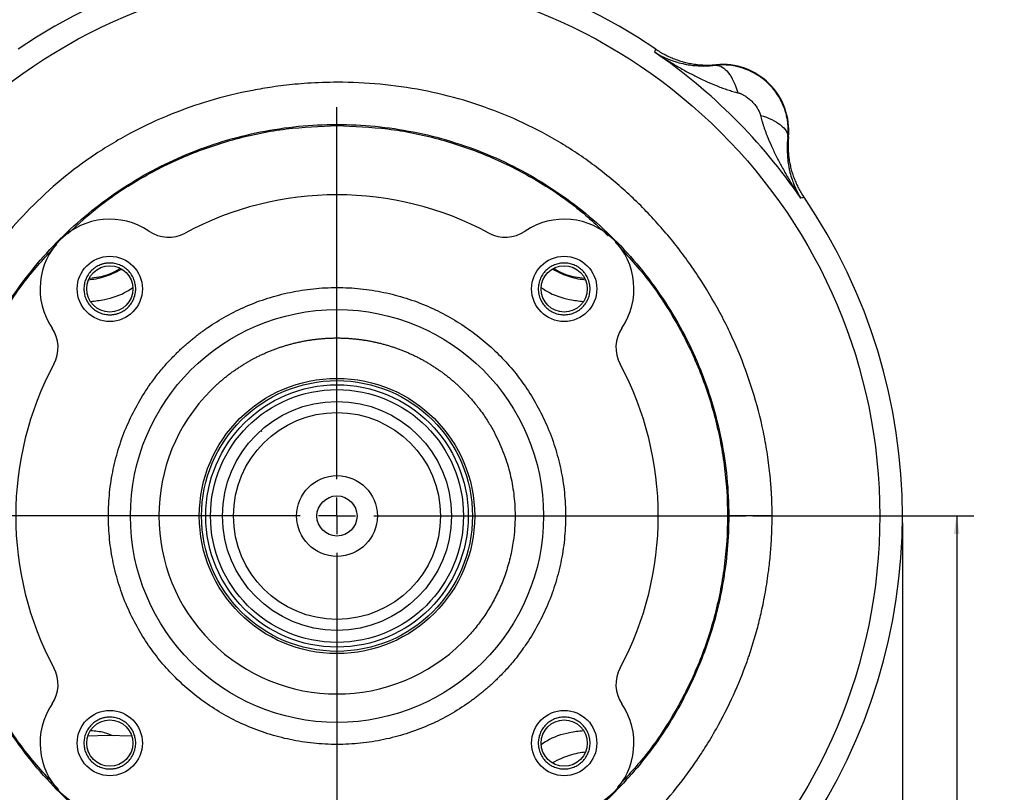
# Model space of a CAD drawing. Header units: inches. Extents: x 0.3 to 34.1, y 0.2 to 21.7.
# Tile 9 of 25: x 5.2 to 12.3, y 8.5 to 14.2. Entities that reach past the tile are written whole.
import ezdxf

# ---------------------------------------------------------------- set-up
doc = ezdxf.new("R2010")
doc.units = ezdxf.units.IN
doc.header["$MEASUREMENT"] = 0
doc.header["$PDSIZE"] = -1
doc.layers.add('SLD-0', color=7, linetype='Continuous', lineweight=25)
doc.styles.add('SLDTEXTSTYLE0', font='TXT', dxfattribs={"width": 0.75})
doc.dimstyles.new('SLDDIMSTYLE0', dxfattribs={"dimtxt": 0.125, "dimasz": 0.13, "dimexe": 0, "dimexo": 0.0625, "dimgap": 0.03125, "dimtad": 0, "dimtih": 1, "dimtoh": 1, "dimlfac": 0.75, "dimrnd": 1e-09, "dimzin": 12, "dimdsep": 46, "dimtxsty": 'SLDTEXTSTYLE0', "dimsah": 1, "dimcen": 0.09, "dimadec": 0, "dimazin": 3, "dimtfac": 1, "dimtofl": 0, "dimtmove": 0, "dimatfit": 3, "dimfxl": 1, "dimfrac": 2, "dimtolj": 1, "dimtzin": 12, "dimarcsym": 0})

# ---------------------------------------------------------------- blocks, each defined once
blk = doc.blocks.new('_D')
at = {"layer": 'SLD-0'}
for p, q in [((11.5835, 10.5033), (11.5835, 1.8036)), ((5.8102, 5.4298), (5.8102, 1.8036)), ((8.8872, 2.1086), (8.8491, 2.1086)), ((8.8491, 2.1086), (8.8491, 1.9102)), ((9.3952, 2.1086), (9.4332, 2.1086)), ((9.4332, 2.1086), (9.4332, 1.9102)), ((5.8102, 1.9286), (8.7395, 1.9286)), ((8.8491, 1.9102), (8.8872, 1.9102)), ((9.4332, 1.9102), (9.3952, 1.9102)), ((11.5835, 1.9286), (9.5428, 1.9286))]:
    blk.add_line(p, q, dxfattribs=at)
for points in [[(5.8102, 1.9286), (5.9402, 1.9086), (5.9402, 1.9486)], [(11.5835, 1.9286), (11.4535, 1.9486), (11.4535, 1.9086)]]:
    blk.add_solid(points, dxfattribs=at)
at = {"layer": 'SLD-0', "char_height": 0.125, "attachment_point": 1, "style": 'SLDTEXTSTYLE0'}
for s, insert in [('109.98', (8.8872, 2.0713)), ('4.33', (8.9795, 1.8843))]:
    blk.add_mtext(s, dxfattribs=dict(at, insert=insert))
blk = doc.blocks.new('_D_1')
at = {"layer": 'SLD-0'}
for p, q in [((10.4964, 10.5533), (12.1022, 10.5533)), ((11.9772, 10.5533), (11.9772, 8.0287)), ((11.7232, 8.0033), (11.6851, 8.0033)), ((11.6851, 8.0033), (11.6851, 7.8049)), ((12.2312, 8.0033), (12.2693, 8.0033)), ((12.2693, 8.0033), (12.2693, 7.8049)), ((11.6851, 7.8049), (11.7232, 7.8049)), ((12.2693, 7.8049), (12.2312, 7.8049)), ((11.9772, 4.9205), (11.9772, 7.6179)), ((9.9391, 4.9205), (12.1022, 4.9205))]:
    blk.add_line(p, q, dxfattribs=at)
for points in [[(11.9772, 10.5533), (11.9572, 10.4233), (11.9972, 10.4233)], [(11.9772, 4.9205), (11.9972, 5.0505), (11.9572, 5.0505)]]:
    blk.add_solid(points, dxfattribs=at)
at = {"layer": 'SLD-0', "char_height": 0.125, "attachment_point": 1, "style": 'SLDTEXTSTYLE0'}
for s, insert in [('107.30', (11.7232, 7.966)), ('4.22', (11.8156, 7.779))]:
    blk.add_mtext(s, dxfattribs=dict(at, insert=insert))
blk = doc.blocks.new('SW_CENTERMARKSYMBOL_0')
at = {"layer": 'SLD-0', "color": 0}
for p, q in [((0, 0.2667), (0, 2.9696)), ((0, 0), (0, 0.1333)), ((-0.2667, 0), (-2.9696, 0)), ((0, 0), (-0.1333, 0)), ((0, 0), (0, -0.1333)), ((0, 0), (0.1333, 0)), ((0.2667, 0), (2.9696, 0)), ((0, -0.2667), (0, -2.9696))]:
    blk.add_line(p, q, dxfattribs=at)

msp = doc.modelspace()

# ---------------------------------------------------------------- linework, layer by layer
at = {"color": 7, "linetype": 'Continuous', "lineweight": 25}
for p, q in [((9.7884, 13.9335), (9.792, 13.9452)), ((9.785, 13.9222), (9.7884, 13.9335)), ((10.2303, 13.8279), (10.2305, 13.8322)), ((10.7557, 13.307), (10.7515, 13.3068)), ((10.857, 12.8649), (10.8458, 12.8615)), ((10.8687, 12.8685), (10.857, 12.8649)), ((6.9267, 11.1753), (6.9289, 11.1678)), ((5.6677, 8.9569), (5.8102, 8.9605)), ((5.8102, 8.9605), (5.9868, 8.955))]:
    msp.add_line(p, q, dxfattribs=at)
for centre, radius in [((7.4768, 10.5533), 3.9418), ((5.8269, 12.2032), 0.237), ((5.8269, 12.2032), 0.168), ((9.1268, 12.2032), 0.237), ((9.1268, 12.2032), 0.168), ((7.4768, 10.5533), 1.5), ((7.4768, 10.5533), 1), ((7.4768, 10.5533), 0.9837), ((7.4768, 10.5533), 0.9531), ((7.4768, 10.5533), 0.9186), ((7.4768, 10.5533), 0.8317), ((7.4768, 10.5533), 0.7517), ((7.4768, 10.5533), 0.2933), ((7.4768, 10.5533), 0.1458), ((5.8269, 8.9034), 0.237), ((9.1268, 8.9034), 0.237), ((5.8269, 8.9034), 0.168), ((9.1268, 8.9034), 0.168)]:
    msp.add_circle(centre, radius, dxfattribs=at)
for centre, radius, start, end in [((7.4768, 10.5533), 4.1067, 55.68388, 124.31612), ((7.4768, 10.5533), 4.0838, 34.41629, 55.58371), ((10.276, 13.3525), 0.4818, 354.58105, 95.41895), ((7.4768, 10.5533), 2.3333, 61.77076, 118.22924), ((7.4768, 10.5533), 4.1067, 325.68388, 34.31612), ((5.8269, 12.2032), 0.5067, 55.86943, 214.13057), ((9.1268, 12.2032), 0.5067, 325.86943, 124.13057), ((6.2534, 12.8323), 0.2533, 235.86943, 298.22924), ((8.7003, 12.8323), 0.2533, 241.77076, 304.13057), ((5.1978, 11.7768), 0.2533, 331.77076, 34.13057), ((9.7559, 11.7768), 0.2533, 145.86943, 208.22924), ((7.4768, 10.5533), 2.3333, 151.77076, 208.22924), ((7.4768, 10.5533), 2.3333, 331.77076, 28.22924), ((7.4768, 10.5533), 1.2933, 135, 315), ((5.1978, 9.3298), 0.2533, 325.86943, 28.22924), ((9.7559, 9.3298), 0.2533, 151.77076, 214.13057), ((5.8269, 8.9034), 0.5067, 145.86943, 304.13057), ((9.1268, 8.9034), 0.5067, 235.86943, 34.13057)]:
    msp.add_arc(centre, radius, start, end, dxfattribs=at)
for points, knots in [([(9.792, 13.9452), (9.7973, 13.9416), (9.808, 13.9344), (9.8244, 13.9243), (9.841, 13.9146), (9.858, 13.9054), (9.8751, 13.8967), (9.8926, 13.8885), (9.9102, 13.8808), (9.9281, 13.8737), (9.9461, 13.867), (9.9644, 13.8609), (9.9828, 13.8552), (10.0014, 13.8502), (10.0201, 13.8456), (10.0389, 13.8416), (10.0579, 13.8382), (10.0769, 13.8353), (10.096, 13.833), (10.1152, 13.8312), (10.1344, 13.8299), (10.1536, 13.8293), (10.1729, 13.8291), (10.1921, 13.8296), (10.2114, 13.8305), (10.2241, 13.8316), (10.2305, 13.8322)], [0, 0, 0, 0, 0.041668, 0.083337, 0.125005, 0.166674, 0.208344, 0.250013, 0.291682, 0.33335, 0.375017, 0.416682, 0.458345, 0.500008, 0.541671, 0.583334, 0.624999, 0.666665, 0.708332, 0.749999, 0.791667, 0.833335, 0.875002, 0.916668, 0.958334, 1, 1, 1, 1]), ([(9.785, 13.9222), (9.8062, 13.9092), (9.8283, 13.8973), (9.8775, 13.8743), (9.9049, 13.8636), (9.9511, 13.849), (9.9693, 13.8441), (9.9971, 13.8378), (10.0065, 13.8358), (10.0312, 13.8313), (10.0466, 13.829), (10.0874, 13.8243), (10.1133, 13.8227), (10.1693, 13.8224), (10.1995, 13.8241), (10.2303, 13.8279)], [-1.669903, -1.669903, -1.669903, -1.669903, -1.37767, -1.37767, -1.04369, -1.04369, -0.834952, -0.834952, -0.730583, -0.730583, -0.563592, -0.563592, -0.296408, -0.296408, 0, 0, 0, 0]), ([(9.785, 13.9222), (9.7947, 13.9159), (9.8125, 13.9041), (9.8371, 13.8884), (9.865, 13.8707), (9.8967, 13.8512), (9.9481, 13.8205), (10.0103, 13.7852), (10.0872, 13.7448), (10.1616, 13.7091), (10.2258, 13.6818), (10.2764, 13.6626), (10.3147, 13.6495), (10.3515, 13.6381), (10.3758, 13.6319), (10.3876, 13.6288)], [0, 0, 0, 0, 0.05204, 0.095877, 0.131511, 0.200819, 0.262906, 0.400576, 0.521414, 0.651572, 0.768729, 0.831202, 0.890559, 0.946818, 1, 1, 1, 1]), ([(10.7539, 13.3534), (10.7538, 13.3585), (10.7537, 13.3706), (10.7526, 13.3916), (10.7499, 13.4184), (10.7446, 13.4508), (10.7352, 13.4887), (10.7205, 13.5315), (10.6989, 13.5785), (10.6688, 13.6283), (10.6286, 13.6787), (10.5769, 13.7266), (10.5138, 13.7692), (10.4442, 13.8016), (10.3765, 13.8212), (10.3198, 13.8295), (10.2774, 13.8308), (10.2492, 13.8297), (10.2351, 13.8284), (10.2303, 13.828)], [0, 0, 0, 0, 0.019315, 0.04585, 0.079731, 0.121054, 0.17, 0.22681, 0.291579, 0.364339, 0.445075, 0.533154, 0.6283, 0.73006, 0.821087, 0.893011, 0.946297, 0.981636, 1, 1, 1, 1]), ([(10.2303, 13.828), (10.2594, 13.8288), (10.2905, 13.8101), (10.346, 13.7398), (10.3705, 13.6883), (10.3876, 13.6288)], [0, 0, 0, 0, 0.5, 0.5, 1, 1, 1, 1]), ([(10.637, 10.5533), (10.6369, 10.5665), (10.6368, 10.5923), (10.636, 10.63), (10.6349, 10.6657), (10.6334, 10.6995), (10.6316, 10.7312), (10.6296, 10.761), (10.6275, 10.7888), (10.6253, 10.8146), (10.6231, 10.8384), (10.6162, 10.9068), (10.6018, 11.016), (10.5646, 11.2189), (10.5002, 11.466), (10.4123, 11.706), (10.3285, 11.8935), (10.2356, 12.0779), (10.1021, 12.3016), (9.919, 12.5521), (9.7132, 12.7841), (9.4858, 12.995), (9.3002, 13.1353), (9.1831, 13.2125), (9.1394, 13.2403), (9.0733, 13.2809), (8.9257, 13.3653), (8.6913, 13.4755), (8.3985, 13.5782), (8.0972, 13.6512), (7.7901, 13.695), (7.5107, 13.7079), (7.3042, 13.701), (7.1465, 13.6881), (7.0138, 13.6721), (6.8041, 13.6367), (6.5565, 13.5762), (6.264, 13.4737), (6.035, 13.3677), (5.8545, 13.2666), (5.5922, 13.1012), (5.3171, 12.8719), (5.0412, 12.5639), (4.8568, 12.3135), (4.7134, 12.0723), (4.6215, 11.8867), (4.5387, 11.6976), (4.4721, 11.5148), (4.4157, 11.3162), (4.3801, 11.1633), (4.3529, 11.0137), (4.3359, 10.8845), (4.3264, 10.7822), (4.3211, 10.7036), (4.3179, 10.6276), (4.3174, 10.5778), (4.3171, 10.5533)], [0, 0, 0, 0, 0.0040046, 0.0078101, 0.0114167, 0.0148246, 0.018034, 0.0210448, 0.0238574, 0.0264718, 0.0288882, 0.0311065, 0.0472981, 0.0622034, 0.0935465, 0.1245018, 0.1394777, 0.1557162, 0.1869937, 0.2182514, 0.2495084, 0.2807607, 0.3120189, 0.3198283, 0.3232332, 0.3276744, 0.3433516, 0.3746832, 0.4059381, 0.437168, 0.4683931, 0.49973, 0.5217266, 0.5309254, 0.5476341, 0.5621791, 0.5953114, 0.6246483, 0.6559123, 0.6715784, 0.6872603, 0.7497934, 0.7790647, 0.8123646, 0.8437915, 0.8638987, 0.8750344, 0.9062983, 0.9227074, 0.9375357, 0.9537968, 0.9687338, 0.9769672, 0.9849176, 0.9925927, 1, 1, 1, 1]), ([(10.3876, 13.6288), (10.39, 13.6282), (10.395, 13.6268), (10.4025, 13.6243), (10.4103, 13.6212), (10.4181, 13.6177), (10.4262, 13.6136), (10.4358, 13.6081), (10.447, 13.6011), (10.4595, 13.5922), (10.4719, 13.5824), (10.4878, 13.5682), (10.5061, 13.5489), (10.5219, 13.5281), (10.5326, 13.5111), (10.5392, 13.4989), (10.5449, 13.4869), (10.5478, 13.4788), (10.5492, 13.4749)], [0, 0, 0, 0, 0.034106, 0.069301, 0.105715, 0.143465, 0.182656, 0.22338, 0.287438, 0.353577, 0.421831, 0.490334, 0.627608, 0.763106, 0.826478, 0.886876, 0.944602, 1, 1, 1, 1]), ([(10.5492, 13.4749), (10.5498, 13.4731), (10.551, 13.4695), (10.5519, 13.4658), (10.5523, 13.464)], [0, 0, 0, 0, 0.50893, 1, 1, 1, 1]), ([(10.5523, 13.464), (10.554, 13.4574), (10.5575, 13.4438), (10.5633, 13.4233), (10.5696, 13.4023), (10.5766, 13.3808), (10.5842, 13.3589), (10.5923, 13.3365), (10.6077, 13.2968), (10.6327, 13.2381), (10.6683, 13.1636), (10.7088, 13.0867), (10.744, 13.0246), (10.7747, 12.9731), (10.7967, 12.9375), (10.8206, 12.8998), (10.8366, 12.8754), (10.8458, 12.8615)], [0, 0, 0, 0, 0.030015, 0.061031, 0.093053, 0.126085, 0.160131, 0.195194, 0.231277, 0.34843, 0.47859, 0.599424, 0.737096, 0.79918, 0.868491, 0.925015, 1, 1, 1, 1]), ([(10.5523, 13.464), (10.6117, 13.447), (10.7147, 13.3981), (10.7522, 13.336), (10.7515, 13.3068)], [0, 0, 0, 0, 0.5, 0.9999998, 0.9999998, 0.9999998, 0.9999998]), ([(7.4767, 7.7083), (7.2906, 7.7083), (7.1044, 7.7267), (6.7392, 7.7993), (6.5601, 7.8536), (6.2161, 7.9961), (6.0511, 8.0843), (5.7415, 8.2912), (5.5969, 8.4099), (5.3336, 8.6732), (5.2149, 8.8178), (5.008, 9.1274), (4.9198, 9.2924), (4.7773, 9.6364), (4.7229, 9.8154), (4.6503, 10.1806), (4.6319, 10.3668), (4.6319, 10.7391), (4.6502, 10.9253), (4.7228, 11.2905), (4.777, 11.4696), (4.9195, 11.8136), (5.0076, 11.9786), (5.2145, 12.2883), (5.3331, 12.4329), (5.5964, 12.6963), (5.741, 12.815), (6.0505, 13.0219), (6.2155, 13.1102), (6.5595, 13.2527), (6.7385, 13.3071), (7.1037, 13.3798), (7.2899, 13.3982), (7.476, 13.3983)], [0, 0, 0, 0, 0.0625, 0.0625, 0.125, 0.125, 0.1875, 0.1875, 0.25, 0.25, 0.3125, 0.3125, 0.375, 0.375, 0.4375, 0.4375, 0.5, 0.5, 0.5625, 0.5625, 0.625, 0.625, 0.6875, 0.6875, 0.75, 0.75, 0.8125, 0.8125, 0.875, 0.875, 0.9375, 0.9375, 1, 1, 1, 1]), ([(5.5225, 12.6037), (5.5968, 12.6722), (5.7622, 12.8247), (6.0553, 13.0159), (6.3882, 13.1814), (6.7407, 13.3001), (7.1056, 13.3755), (7.3531, 13.3848), (7.4768, 13.3895)], [0, 0, 0, 0, 0.140384, 0.312307, 0.48423, 0.656154, 0.828077, 1, 1, 1, 1]), ([(7.476, 13.3983), (7.6623, 13.3983), (7.8485, 13.38), (8.2138, 13.3075), (8.3929, 13.2532), (8.7371, 13.1107), (8.9021, 13.0225), (9.2119, 12.8156), (9.3566, 12.6969), (9.62, 12.4336), (9.7387, 12.289), (9.9457, 11.9793), (10.0339, 11.8143), (10.1765, 11.4702), (10.2308, 11.2911), (10.3035, 10.9258), (10.3218, 10.7395), (10.3218, 10.5533)], [0, 0, 0, 0, 0.125, 0.125, 0.25, 0.25, 0.375, 0.375, 0.5, 0.5, 0.625, 0.625, 0.75, 0.75, 0.875, 0.875, 1, 1, 1, 1]), ([(7.4768, 13.3895), (7.6006, 13.3848), (7.8481, 13.3755), (8.213, 13.3001), (8.5655, 13.1814), (8.8985, 13.0159), (9.197, 12.8208), (9.3671, 12.6636), (9.4464, 12.5904)], [0, 0, 0, 0, 0.170329, 0.340658, 0.510987, 0.681317, 0.851646, 1, 1, 1, 1]), ([(10.7515, 13.3068), (10.7477, 13.276), (10.746, 13.2457), (10.7463, 13.1897), (10.7479, 13.1638), (10.7525, 13.1231), (10.7548, 13.1076), (10.7594, 13.083), (10.7613, 13.0736), (10.7676, 13.0457), (10.7725, 13.0276), (10.7871, 12.9814), (10.7978, 12.954), (10.8208, 12.9048), (10.8327, 12.8826), (10.8458, 12.8615)], [-0.001686, -0.001686, -0.001686, -0.001686, 0.294721, 0.294721, 0.561906, 0.561906, 0.728896, 0.728896, 0.833265, 0.833265, 1.042003, 1.042003, 1.375984, 1.375984, 1.668217, 1.668217, 1.668217, 1.668217]), ([(10.7515, 13.3068), (10.7519, 13.3119), (10.7529, 13.3222), (10.7537, 13.3377), (10.7538, 13.3481), (10.7539, 13.3534)], [0, 0, 0, 0, 0.330677, 0.664007, 1, 1, 1, 1]), ([(10.7557, 13.307), (10.7552, 13.3006), (10.7541, 13.2878), (10.7531, 13.2686), (10.7527, 13.2493), (10.7528, 13.2301), (10.7535, 13.2108), (10.7547, 13.1916), (10.7565, 13.1725), (10.7589, 13.1533), (10.7618, 13.1343), (10.7652, 13.1154), (10.7692, 13.0965), (10.7737, 13.0778), (10.7788, 13.0592), (10.7844, 13.0408), (10.7905, 13.0226), (10.7972, 13.0045), (10.8044, 12.9867), (10.8121, 12.969), (10.8203, 12.9516), (10.829, 12.9344), (10.8382, 12.9175), (10.8479, 12.9008), (10.858, 12.8845), (10.8651, 12.8738), (10.8687, 12.8685)], [0, 0, 0, 0, 0.041666, 0.083332, 0.124998, 0.166665, 0.208333, 0.250001, 0.291668, 0.333335, 0.375001, 0.416666, 0.458329, 0.499992, 0.541655, 0.583318, 0.624984, 0.66665, 0.708318, 0.749987, 0.791656, 0.833326, 0.874995, 0.916663, 0.958332, 1, 1, 1, 1]), ([(5.4578, 8.5632), (5.3783, 8.6491), (5.2147, 8.8258), (5.0141, 9.1316), (4.8489, 9.4647), (4.7295, 9.8172), (4.6568, 10.182), (4.6325, 10.5533), (4.6568, 10.9246), (4.7295, 11.2894), (4.8489, 11.6419), (5.0142, 11.9749), (5.2094, 12.2734), (5.3666, 12.4436), (5.4398, 12.5228)], [0, 0, 0, 0, 0.079943, 0.164577, 0.249212, 0.333846, 0.41848, 0.503114, 0.587748, 0.672382, 0.757017, 0.841651, 0.926285, 1, 1, 1, 1]), ([(9.4959, 12.5433), (9.5754, 12.4575), (9.739, 12.2808), (9.9396, 11.975), (10.1048, 11.6419), (10.2242, 11.2894), (10.2969, 10.9246), (10.3212, 10.5533), (10.2969, 10.182), (10.2242, 9.8172), (10.1048, 9.4647), (9.9395, 9.1317), (9.7443, 8.8332), (9.5871, 8.663), (9.5139, 8.5838)], [0, 0, 0, 0, 0.079943, 0.164577, 0.249212, 0.333846, 0.41848, 0.503114, 0.587748, 0.672382, 0.757017, 0.841651, 0.926285, 1, 1, 1, 1]), ([(5.8269, 12.3912), (5.8235, 12.3912), (5.8168, 12.3911), (5.8066, 12.3902), (5.7966, 12.3889), (5.7867, 12.387), (5.7769, 12.3846), (5.7672, 12.3816), (5.7489, 12.3749), (5.7229, 12.3615), (5.6931, 12.337), (5.6686, 12.3072), (5.6514, 12.2738), (5.6411, 12.2387), (5.6378, 12.2032), (5.6411, 12.1678), (5.6514, 12.1327), (5.6686, 12.0992), (5.6931, 12.0694), (5.7229, 12.0449), (5.7512, 12.0304), (5.7744, 12.0224), (5.7917, 12.0183), (5.8092, 12.0157), (5.821, 12.0154), (5.8269, 12.0152)], [0, 0, 0, 0, 0.017294, 0.034461, 0.051549, 0.06861, 0.085694, 0.102851, 0.120132, 0.185114, 0.250089, 0.315067, 0.380046, 0.439993, 0.500013, 0.559965, 0.619983, 0.684965, 0.74994, 0.814918, 0.879897, 0.910066, 0.939959, 0.969847, 1, 1, 1, 1]), ([(5.8269, 12.0152), (5.8303, 12.0153), (5.8371, 12.0154), (5.8472, 12.0162), (5.8572, 12.0175), (5.8671, 12.0194), (5.8769, 12.0219), (5.8866, 12.0248), (5.905, 12.0316), (5.9309, 12.0449), (5.9608, 12.0694), (5.9852, 12.0992), (6.0025, 12.1327), (6.0128, 12.1678), (6.016, 12.2032), (6.0128, 12.2387), (6.0025, 12.2738), (5.9852, 12.3072), (5.9608, 12.337), (5.9309, 12.3615), (5.9027, 12.376), (5.8794, 12.384), (5.8622, 12.3882), (5.8447, 12.3907), (5.8329, 12.3911), (5.8269, 12.3912)], [0, 0, 0, 0, 0.017294, 0.034461, 0.051549, 0.06861, 0.085694, 0.102851, 0.120132, 0.185114, 0.250089, 0.315067, 0.380046, 0.44003, 0.500014, 0.560002, 0.619983, 0.684965, 0.74994, 0.814918, 0.879897, 0.910066, 0.939959, 0.969847, 1, 1, 1, 1]), ([(9.3148, 12.2032), (9.3147, 12.2066), (9.3146, 12.2134), (9.3138, 12.2235), (9.3124, 12.2335), (9.3105, 12.2434), (9.3081, 12.2532), (9.3051, 12.2629), (9.2984, 12.2813), (9.2851, 12.3072), (9.2606, 12.337), (9.2307, 12.3615), (9.1973, 12.3787), (9.1622, 12.389), (9.1268, 12.3923), (9.0913, 12.389), (9.0562, 12.3787), (9.0228, 12.3615), (8.9929, 12.337), (8.9685, 12.3072), (8.9539, 12.279), (8.9459, 12.2557), (8.9418, 12.2385), (8.9392, 12.221), (8.9389, 12.2091), (8.9388, 12.2032)], [0, 0, 0, 0, 0.017294, 0.034461, 0.051549, 0.06861, 0.085694, 0.102851, 0.120132, 0.185114, 0.250089, 0.315067, 0.380046, 0.439993, 0.500013, 0.559965, 0.619983, 0.684965, 0.74994, 0.814918, 0.879897, 0.910066, 0.939959, 0.969847, 1, 1, 1, 1]), ([(6.303, 11.7271), (6.3103, 11.7342), (6.3247, 11.7485), (6.3468, 11.7694), (6.3692, 11.7898), (6.392, 11.8099), (6.4151, 11.8295), (6.4386, 11.8487), (6.4625, 11.8675), (6.4867, 11.8858), (6.5113, 11.9037), (6.5718, 11.9461), (6.6718, 12.0081), (6.8185, 12.0801), (6.9737, 12.1382), (7.1373, 12.1811), (7.3055, 12.2074), (7.4768, 12.2162), (7.6481, 12.2074), (7.8164, 12.1811), (7.98, 12.1382), (8.1352, 12.0801), (8.2819, 12.0081), (8.4163, 11.9248), (8.54, 11.8312), (8.6523, 11.7287), (8.7548, 11.6165), (8.8484, 11.4928), (8.9316, 11.3583), (9.0036, 11.2116), (9.0618, 11.0565), (9.1047, 10.8929), (9.131, 10.7246), (9.1398, 10.5533), (9.131, 10.382), (9.1047, 10.2137), (9.0618, 10.0501), (9.0037, 9.895), (8.9316, 9.7483), (8.8661, 9.6425), (8.8155, 9.5712), (8.7849, 9.5309), (8.7532, 9.4915), (8.7202, 9.4531), (8.6862, 9.4157), (8.6625, 9.3916), (8.6506, 9.3795)], [0, 0, 0, 0, 0.005838, 0.011669, 0.017494, 0.023314, 0.029133, 0.034952, 0.040772, 0.046597, 0.052427, 0.058266, 0.089132, 0.120009, 0.152162, 0.184325, 0.217162, 0.25001, 0.282847, 0.315695, 0.347848, 0.380012, 0.410878, 0.441755, 0.470872, 0.500001, 0.529119, 0.558247, 0.589113, 0.61999, 0.652143, 0.684306, 0.717143, 0.749991, 0.782828, 0.815676, 0.847829, 0.879993, 0.910859, 0.941736, 0.951459, 0.961166, 0.970864, 0.980563, 0.990272, 1, 1, 1, 1]), ([(8.9388, 12.2032), (8.9388, 12.1998), (8.9389, 12.193), (8.9398, 12.1829), (8.9411, 12.1729), (8.943, 12.163), (8.9454, 12.1532), (8.9484, 12.1435), (8.9551, 12.1252), (8.9685, 12.0992), (8.9929, 12.0694), (9.0228, 12.0449), (9.0562, 12.0277), (9.0913, 12.0174), (9.1268, 12.0141), (9.1622, 12.0174), (9.1973, 12.0277), (9.2307, 12.0449), (9.2606, 12.0694), (9.2851, 12.0992), (9.2996, 12.1274), (9.3076, 12.1507), (9.3117, 12.1679), (9.3143, 12.1855), (9.3146, 12.1973), (9.3148, 12.2032)], [0, 0, 0, 0, 0.017294, 0.034461, 0.051549, 0.06861, 0.085694, 0.102851, 0.120132, 0.185114, 0.250089, 0.315067, 0.380046, 0.44003, 0.500014, 0.560002, 0.619983, 0.684965, 0.74994, 0.814918, 0.879897, 0.910066, 0.939959, 0.969847, 1, 1, 1, 1]), ([(6.5623, 11.4678), (6.5687, 11.4742), (6.5816, 11.4869), (6.6014, 11.5054), (6.6215, 11.5235), (6.642, 11.5412), (6.6629, 11.5585), (6.6841, 11.5753), (6.7057, 11.5917), (6.7276, 11.6076), (6.7498, 11.6231), (6.7724, 11.6381), (6.7953, 11.6526), (6.8184, 11.6666), (6.8419, 11.6801), (6.8656, 11.6932), (6.8896, 11.7057), (6.9139, 11.7178), (6.9384, 11.7293), (6.9632, 11.7403), (6.9881, 11.7508), (7.0133, 11.7608), (7.0387, 11.7703), (7.0643, 11.7792), (7.0901, 11.7875), (7.116, 11.7954), (7.1421, 11.8027), (7.1683, 11.8094), (7.1947, 11.8156), (7.2212, 11.8212), (7.2478, 11.8263), (7.2745, 11.8308), (7.3013, 11.8348), (7.3282, 11.8382), (7.3551, 11.841), (7.3821, 11.8433), (7.4092, 11.845), (7.4362, 11.8461), (7.4633, 11.8467), (7.4904, 11.8467), (7.5175, 11.8461), (7.5445, 11.845), (7.5716, 11.8433), (7.5986, 11.841), (7.6255, 11.8382), (7.6524, 11.8348), (7.6792, 11.8308), (7.7059, 11.8263), (7.7325, 11.8212), (7.759, 11.8156), (7.7854, 11.8094), (7.8116, 11.8027), (7.8377, 11.7954), (7.8636, 11.7875), (7.8894, 11.7792), (7.915, 11.7703), (7.9404, 11.7608), (7.9656, 11.7508), (7.9905, 11.7403), (8.0153, 11.7293), (8.0398, 11.7178), (8.064, 11.7057), (8.0881, 11.6932), (8.1118, 11.6801), (8.1353, 11.6666), (8.1584, 11.6526), (8.1813, 11.6381), (8.2039, 11.6231), (8.2261, 11.6076), (8.248, 11.5917), (8.2696, 11.5753), (8.2908, 11.5585), (8.3117, 11.5412), (8.3322, 11.5235), (8.3523, 11.5054), (8.3721, 11.4868), (8.4041, 11.4555), (8.4471, 11.4098), (8.4872, 11.3614), (8.5196, 11.3188), (8.5507, 11.2751), (8.6026, 11.1938), (8.6508, 11.1005), (8.6899, 11.0041), (8.7222, 10.9083), (8.7517, 10.7875), (8.7675, 10.6608), (8.7723, 10.5214), (8.7629, 10.39), (8.736, 10.2494), (8.7078, 10.1531), (8.681, 10.0803), (8.6599, 10.0296), (8.6366, 9.9799), (8.6116, 9.932), (8.585, 9.8858), (8.557, 9.8414), (8.5273, 9.7982), (8.4958, 9.7563), (8.4627, 9.7156), (8.428, 9.6763), (8.4036, 9.6513), (8.3914, 9.6388)], [0, 0, 0, 0, 0.006668, 0.013335, 0.020003, 0.02667, 0.033338, 0.040006, 0.046673, 0.053341, 0.060008, 0.066676, 0.073344, 0.080011, 0.086679, 0.093347, 0.100014, 0.106682, 0.113349, 0.120017, 0.126685, 0.133352, 0.14002, 0.146687, 0.153355, 0.160023, 0.16669, 0.173358, 0.180025, 0.186693, 0.193361, 0.200028, 0.206696, 0.213364, 0.220031, 0.226699, 0.233366, 0.240034, 0.246702, 0.253369, 0.260037, 0.266704, 0.273372, 0.28004, 0.286707, 0.293375, 0.300042, 0.30671, 0.313378, 0.320045, 0.326713, 0.333381, 0.340048, 0.346716, 0.353383, 0.360051, 0.366719, 0.373386, 0.380054, 0.386721, 0.393389, 0.400057, 0.406724, 0.413392, 0.420059, 0.426727, 0.433395, 0.440062, 0.44673, 0.453397, 0.460065, 0.466733, 0.4734, 0.480068, 0.486736, 0.493403, 0.500071, 0.519864, 0.539658, 0.546428, 0.559413, 0.579241, 0.617623, 0.636786, 0.656016, 0.692227, 0.728432, 0.750031, 0.795168, 0.825389, 0.855603, 0.869132, 0.882634, 0.896146, 0.909658, 0.922564, 0.93547, 0.948376, 0.961282, 0.974188, 0.987094, 1, 1, 1, 1]), ([(8.6506, 9.3795), (8.6434, 9.3724), (8.629, 9.3581), (8.6069, 9.3372), (8.5845, 9.3168), (8.5617, 9.2967), (8.5386, 9.2771), (8.5151, 9.2579), (8.4912, 9.2391), (8.467, 9.2208), (8.4424, 9.2029), (8.3819, 9.1605), (8.2819, 9.0985), (8.1352, 9.0265), (7.98, 8.9684), (7.8164, 8.9255), (7.6481, 8.8991), (7.4769, 8.8904), (7.3056, 8.8991), (7.1373, 8.9255), (6.9737, 8.9684), (6.8185, 9.0265), (6.6718, 9.0985), (6.5374, 9.1818), (6.4137, 9.2754), (6.3014, 9.3779), (6.1989, 9.4901), (6.1053, 9.6138), (6.0221, 9.7483), (5.95, 9.8949), (5.8919, 10.0501), (5.849, 10.2137), (5.8227, 10.382), (5.8139, 10.5533), (5.8227, 10.7246), (5.849, 10.8929), (5.8919, 11.0564), (5.95, 11.2116), (6.0221, 11.3583), (6.0876, 11.4641), (6.1382, 11.5354), (6.1688, 11.5757), (6.2005, 11.6151), (6.2335, 11.6535), (6.2675, 11.691), (6.2912, 11.715), (6.303, 11.7271)], [0, 0, 0, 0, 0.0058369, 0.0116663, 0.0174902, 0.0233104, 0.029129, 0.0349479, 0.040769, 0.0465944, 0.0524259, 0.0582656, 0.0891321, 0.1200086, 0.1521617, 0.1843251, 0.2171623, 0.2500101, 0.2828472, 0.3156951, 0.3478479, 0.3800116, 0.4108776, 0.4417546, 0.4708722, 0.5000007, 0.5291186, 0.5582468, 0.5891133, 0.6199898, 0.6521429, 0.6843063, 0.7171434, 0.7499913, 0.7828283, 0.8156763, 0.8478291, 0.8799927, 0.9108588, 0.9417358, 0.9514615, 0.9611692, 0.9708678, 0.9805664, 0.9902741, 1, 1, 1, 1]), ([(4.3171, 10.5533), (4.3171, 10.5408), (4.3171, 10.5188), (4.3175, 10.4901), (4.3181, 10.4594), (4.3193, 10.4239), (4.3234, 10.3374), (4.3391, 10.1503), (4.3881, 9.8654), (4.484, 9.5338), (4.5934, 9.2667), (4.7003, 9.055), (4.8207, 8.8468), (4.9896, 8.6033), (5.217, 8.3406), (5.4285, 8.1442), (5.5767, 8.0281), (5.6464, 7.9776), (5.6935, 7.9443), (5.7764, 7.8886), (5.901, 7.8123), (6.105, 7.7028), (6.3683, 7.5887), (6.6508, 7.5008), (6.8901, 7.4479), (7.1291, 7.4104), (7.4169, 7.389), (7.6983, 7.3977), (7.8841, 7.419), (7.9699, 7.4318), (8.0128, 7.4389), (8.0559, 7.4465), (8.0844, 7.4521), (8.0986, 7.4549)], [0, 0, 0, 0, 0.0067, 0.011836, 0.015417, 0.023197, 0.030931, 0.061953, 0.123986, 0.185893, 0.247055, 0.278753, 0.313274, 0.376219, 0.43763, 0.499626, 0.530922, 0.538739, 0.545867, 0.561918, 0.592364, 0.624357, 0.686226, 0.746243, 0.783016, 0.817807, 0.876112, 0.937805, 0.968783, 0.976522, 0.984392, 0.992184, 1, 1, 1, 1]), ([(10.3218, 10.5533), (10.3218, 10.3906), (10.3078, 10.2278), (10.2523, 9.9072), (10.2107, 9.7492), (10.1012, 9.4428), (10.0332, 9.2942), (9.873, 9.011), (9.7807, 8.8762), (9.5744, 8.6245), (9.4605, 8.5075), (9.2143, 8.2946), (9.082, 8.1988), (8.8031, 8.0311), (8.6564, 7.9593), (8.3529, 7.8417), (8.1962, 7.796), (8.0366, 7.7639)], [0, 0, 0, 0, 0.125, 0.125, 0.25, 0.25, 0.375, 0.375, 0.5, 0.5, 0.625, 0.625, 0.75, 0.75, 0.875, 0.875, 1, 1, 1, 1]), ([(8.0986, 7.4549), (8.1107, 7.4574), (8.1349, 7.4623), (8.1714, 7.4704), (8.2085, 7.479), (8.246, 7.4882), (8.284, 7.4981), (8.3225, 7.5086), (8.389, 7.5276), (8.4869, 7.5585), (8.6056, 7.6016), (8.7267, 7.651), (8.8543, 7.7091), (8.9912, 7.7794), (9.1572, 7.8756), (9.3434, 7.9998), (9.514, 8.135), (9.6331, 8.2423), (9.6969, 8.3041), (9.7917, 8.3997), (9.9223, 8.5462), (10.0551, 8.7233), (10.1566, 8.8776), (10.2526, 9.0386), (10.357, 9.2447), (10.4277, 9.4191), (10.4636, 9.5208), (10.4782, 9.5637), (10.5023, 9.6387), (10.5314, 9.7401), (10.5623, 9.8672), (10.5847, 9.9781), (10.6012, 10.0782), (10.6113, 10.1505), (10.619, 10.2165), (10.6249, 10.2765), (10.6299, 10.3393), (10.6337, 10.4056), (10.6365, 10.4775), (10.6368, 10.5274), (10.637, 10.5533)], [0, 0, 0, 0, 0.008476, 0.017102, 0.025875, 0.034792, 0.043851, 0.053047, 0.062379, 0.091696, 0.124038, 0.14968, 0.182159, 0.220994, 0.256089, 0.314839, 0.375648, 0.406487, 0.4257, 0.437072, 0.499661, 0.561213, 0.590061, 0.627342, 0.690859, 0.74965, 0.757378, 0.765418, 0.780995, 0.811903, 0.83836, 0.871442, 0.890183, 0.908501, 0.921949, 0.936148, 0.950185, 0.965501, 0.982098, 1, 1, 1, 1]), ([(5.8269, 9.0914), (5.8235, 9.0913), (5.8168, 9.0912), (5.8066, 9.0904), (5.7966, 9.089), (5.7867, 9.0872), (5.7769, 9.0847), (5.7672, 9.0818), (5.7489, 9.075), (5.7229, 9.0617), (5.6931, 9.0372), (5.6686, 9.0074), (5.6514, 8.9739), (5.6411, 8.9388), (5.6378, 8.9034), (5.6411, 8.8679), (5.6514, 8.8328), (5.6686, 8.7994), (5.6931, 8.7695), (5.7229, 8.7451), (5.7511, 8.7306), (5.7744, 8.7226), (5.7916, 8.7184), (5.8092, 8.7159), (5.821, 8.7155), (5.8269, 8.7154)], [0, 0, 0, 0, 0.017294, 0.034461, 0.051549, 0.06861, 0.085694, 0.102851, 0.120132, 0.185114, 0.250089, 0.315068, 0.380047, 0.44003, 0.500015, 0.560002, 0.619984, 0.684966, 0.749941, 0.81492, 0.879899, 0.91004, 0.939924, 0.969821, 1, 1, 1, 1]), ([(5.8269, 8.7154), (5.8303, 8.7154), (5.8371, 8.7155), (5.8472, 8.7164), (5.8572, 8.7177), (5.8671, 8.7196), (5.8769, 8.722), (5.8866, 8.725), (5.905, 8.7317), (5.9309, 8.7451), (5.9608, 8.7695), (5.9852, 8.7994), (6.0025, 8.8328), (6.0128, 8.8679), (6.016, 8.9034), (6.0128, 8.9388), (6.0025, 8.9739), (5.9852, 9.0074), (5.9608, 9.0372), (5.9309, 9.0617), (5.9027, 9.0762), (5.8794, 9.0842), (5.8622, 9.0883), (5.8447, 9.0909), (5.8329, 9.0912), (5.8269, 9.0914)], [0, 0, 0, 0, 0.017277, 0.034432, 0.051515, 0.068576, 0.085666, 0.102835, 0.120133, 0.185115, 0.25009, 0.315068, 0.380047, 0.440031, 0.500015, 0.560002, 0.619983, 0.684965, 0.74994, 0.814919, 0.879897, 0.910066, 0.939959, 0.969847, 1, 1, 1, 1]), ([(9.3148, 8.9034), (9.3147, 8.9068), (9.3146, 8.9136), (9.3138, 8.9237), (9.3124, 8.9337), (9.3105, 8.9436), (9.3081, 8.9534), (9.3051, 8.9631), (9.2984, 8.9814), (9.2851, 9.0074), (9.2606, 9.0372), (9.2307, 9.0617), (9.1973, 9.0789), (9.1622, 9.0892), (9.1268, 9.0925), (9.0913, 9.0892), (9.0562, 9.0789), (9.0228, 9.0617), (8.9929, 9.0372), (8.9685, 9.0074), (8.9539, 8.9792), (8.9459, 8.9559), (8.9418, 8.9387), (8.9392, 8.9211), (8.9389, 8.9093), (8.9388, 8.9034)], [0, 0, 0, 0, 0.017277, 0.034432, 0.051515, 0.068576, 0.085666, 0.102835, 0.120133, 0.185115, 0.25009, 0.315068, 0.380047, 0.440031, 0.500015, 0.560002, 0.619983, 0.684965, 0.74994, 0.814919, 0.879897, 0.910066, 0.939959, 0.969847, 1, 1, 1, 1]), ([(8.9388, 8.9034), (8.9388, 8.9), (8.9389, 8.8932), (8.9398, 8.8831), (8.9411, 8.8731), (8.943, 8.8632), (8.9454, 8.8534), (8.9484, 8.8437), (8.9551, 8.8253), (8.9685, 8.7994), (8.9929, 8.7695), (9.0228, 8.7451), (9.0562, 8.7278), (9.0913, 8.7176), (9.1268, 8.7143), (9.1622, 8.7176), (9.1973, 8.7278), (9.2307, 8.7451), (9.2606, 8.7695), (9.2851, 8.7994), (9.2996, 8.8276), (9.3076, 8.8509), (9.3117, 8.8681), (9.3143, 8.8856), (9.3146, 8.8974), (9.3148, 8.9034)], [0, 0, 0, 0, 0.017294, 0.034461, 0.051549, 0.06861, 0.085694, 0.102851, 0.120132, 0.185114, 0.250089, 0.315068, 0.380047, 0.44003, 0.500015, 0.560002, 0.619984, 0.684966, 0.749941, 0.81492, 0.879899, 0.91004, 0.939924, 0.969821, 1, 1, 1, 1]), ([(9.0432, 8.7615), (9.065, 8.7729), (9.124, 8.8037), (9.2044, 8.8288), (9.2625, 8.8373), (9.2792, 8.8398)], [0, 0, 0, 0, 0.295773, 0.798035, 1, 1, 1, 1])]:
    msp.add_open_spline(points, degree=3, knots=knots, dxfattribs=at)
at = {"color": 8, "linetype": 'Continuous', "lineweight": 25}
for points, knots in [([(5.9108, 12.3452), (5.8888, 12.3338), (5.8298, 12.303), (5.7484, 12.2776), (5.6894, 12.269), (5.6719, 12.2664)], [0, 0, 0, 0, 0.2934485, 0.7898769, 1, 1, 1, 1]), ([(5.6813, 12.2811), (5.703, 12.2836), (5.7717, 12.2914), (5.8464, 12.3171), (5.8926, 12.347), (5.8991, 12.3512)], [0, 0, 0, 0, 0.284735, 0.899498, 1, 1, 1, 1]), ([(9.2819, 12.2664), (9.2643, 12.269), (9.2053, 12.2776), (9.1237, 12.303), (9.0645, 12.334), (9.0424, 12.3455)], [0, 0, 0, 0, 0.210135, 0.705099, 1, 1, 1, 1]), ([(9.0522, 12.3527), (9.0595, 12.348), (9.1064, 12.3175), (9.1822, 12.2914), (9.2511, 12.2835), (9.2731, 12.281)], [0, 0, 0, 0, 0.110986, 0.716628, 1, 1, 1, 1]), ([(5.6894, 12.1123), (5.7221, 12.1159), (5.8133, 12.1259), (5.9176, 12.1622), (5.9801, 12.2034), (5.9934, 12.2122)], [0, 0, 0, 0, 0.3053861, 0.8515066, 1, 1, 1, 1]), ([(8.9617, 12.2113), (8.9746, 12.2028), (9.0366, 12.162), (9.1407, 12.1259), (9.2321, 12.1158), (9.2651, 12.1122)], [0, 0, 0, 0, 0.14365, 0.691166, 1, 1, 1, 1]), ([(5.6896, 8.9943), (5.7222, 8.9919), (5.7777, 8.9878), (5.829, 8.9665), (5.8503, 8.9576)], [0, 0, 0, 0, 0.5858912, 1, 1, 1, 1]), ([(8.9592, 8.8937), (8.9729, 8.9028), (9.0357, 8.9442), (9.1404, 8.9807), (9.2315, 8.9907), (9.2641, 8.9943)], [0, 0, 0, 0, 0.15176, 0.696167, 1, 1, 1, 1])]:
    msp.add_open_spline(points, degree=3, knots=knots, dxfattribs=at)
at = {"color": 7, "linetype": 'Continuous', "lineweight": 25}
msp.add_open_spline([(10.637, 10.5533), (10.5548, 10.5533), (10.3943, 10.5533), (10.3247, 10.5533), (10.3218, 10.5533)], degree=3, dxfattribs=at)
at = {"layer": 'SLD-0'}
msp.add_point((11.5835, 10.5533), dxfattribs=at)

# ---------------------------------------------------------------- block references
msp.add_blockref('SW_CENTERMARKSYMBOL_0', (7.4768, 10.5533), dxfattribs=at)

# ---------------------------------------------------------------- dimensions: what is measured, and where the dimension line sits
dim = msp.add_linear_dim(base=(5.8102, 1.9286), p1=(11.5835, 10.5533), p2=(5.8102, 5.4798), dimstyle='SLDDIMSTYLE0', dxfattribs=at)
dim.commit()
dim.dimension.update_dxf_attribs({"geometry": '_D', "text_midpoint": (9.1412, 1.9286), "dimtype": 160})
dim = msp.add_linear_dim(base=(11.9772, 10.5533), p1=(9.8891, 4.9205), p2=(10.4464, 10.5533), angle=90, dimstyle='SLDDIMSTYLE0', dxfattribs=at)
dim.commit()
dim.dimension.update_dxf_attribs({"geometry": '_D_1', "text_midpoint": (11.9772, 7.8233), "dimtype": 160})

doc.saveas('drawing.dxf')
